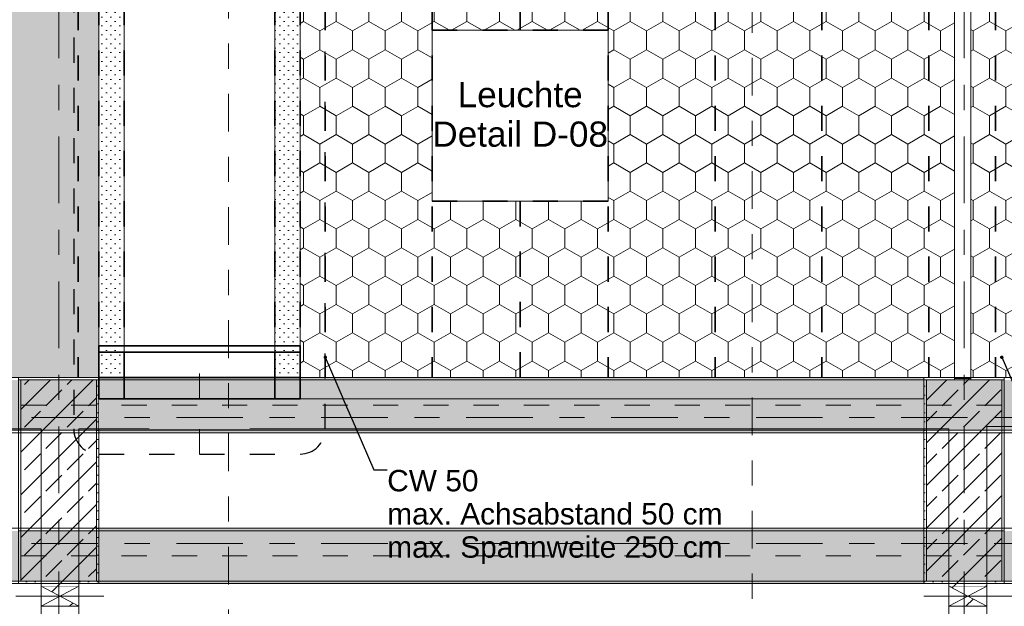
# Model space of a CAD drawing. Header units: metres. Extents: x -3.6 to 84.5, y -11 to 16.8.
# Tile 67 of 256: x 7.6 to 11.5, y 5.1 to 7.4. Entities that reach past the tile are written whole.
import ezdxf

# ---------------------------------------------------------------- set-up
doc = ezdxf.new("R2010")
doc.units = ezdxf.units.M
doc.header["$MEASUREMENT"] = 0
for name, pattern in [('Achse', [0.2, 0.1, -0.05, 0, -0.05]), ('Punktlinie eng', [0.0375, 0.0125, -0.025]), ('Punktlinie weit', [0.06, 0.01, -0.05]), ('Schnittlinie', [0.3, 0.15, -0.075, 0, -0.075]), ('Strichlinie doppelt', [0.546806, 0.264583, -0.105833, 0.070556, -0.105833]), ('Strichlinie eng', [0.115, 0.075, -0.04]), ('Untersicht', [0.1, 0.075, -0.025]), ('Wipeout_Contour', [1, 0, -1])]:
    doc.linetypes.add(name, pattern=pattern)
for name, color, linetype in [('154 - Bemaßung_ Beschriftung.Ausbau - Deckenspiegel', 7, 'Continuous'), ('201a - Marker.Schnitt - optisch Grundriss', 7, 'Continuous'), ('203 - Marker.Schnitt - Ausbaudetail SA', 7, 'Continuous'), ('208 - Marker.Detail', 7, 'Continuous'), ('451 - Universal.Achsen Raster', 7, 'Continuous'), ('605 - Struktur.Wand Innen', 7, 'Continuous'), ('607 - Struktur.Stütze', 7, 'Continuous'), ('608 - Struktur.Träger', 7, 'Continuous'), ('Abbruch_605 - Struktur.Wand Innen', 7, 'Continuous'), ('Neubau_154 - Bemaßung_ Beschriftung.Ausbau - Deckenspiegel', 7, 'Continuous'), ('Neubau_605 - Struktur.Wand Innen', 7, 'Continuous'), ('Neubau_651 - Abdeckung.Decke abgehängt_ bekleidet', 7, 'Continuous'), ('Neubau_653 - Abdeckung.TB Verkofferung', 7, 'Continuous'), ('Neubau_804 - HKLSE.Elektrik', 7, 'Continuous')]:
    doc.layers.add(name, color=color, linetype=linetype)
doc.styles.add('ERSTELLTER_STIL_2', font='txt')
doc.linetypes.add('Abbruch 1', pattern='A,0,[1,2022.0244.A_L5A-PL04.05_iB_Deckenspiegel 3.OG1.Shx,S=0.001984,R=0,X=0,Y=0],-0.25,0', length=0.25)
doc.dimstyles.new('ERSTELLTER_STIL__5', dxfattribs={"dimtxt": 0.18, "dimasz": 0.02736, "dimexe": 0.18, "dimexo": 0.0625, "dimgap": 0, "dimtad": 0, "dimtih": 1, "dimtoh": 1, "dimdec": 4, "dimzin": 0, "dimdsep": 46, "dimcen": 0.09, "dimadec": 0, "dimazin": 0, "dimtfac": 1, "dimtdec": 4, "dimtmove": 0, "dimatfit": 3, "dimldrblk": 'ARROWHEAD_11', "dimfxl": 1, "dimtolj": 1, "dimtzin": 0, "dimarcsym": 0})
pattern_1 = [(45, (0, 0), (-0.08485281, 0.08485281), []), (45, (-0.04243, 0.04243), (-0.08485281, 0.08485281), [0.09, -0.03])]
pattern_2 = [(45, (0, 0), (-0.01767767, 0.01767767), [0, -0.025])]
pattern_3 = [(90, (0, 0), (-0.12990375, 0), [0.075, -0.15]), (90, (-0.06495, 0.1125), (-0.12990375, 0), [0.075, -0.15]), (150, (5e-18, 0.075), (0.0649519, 0.1124999), [0.075, -0.15]), (150, (-0.1299, 0.075), (0.0649519, 0.1124999), [0.075, -0.15]), (210, (0, 0), (-0.0649519, 0.1124999), [0.075, -0.15]), (210, (-0.1299, 8e-18), (-0.0649519, 0.1124999), [0.075, -0.15])]
pattern_4 = [(45, (0, 0), (-0.0636396, 0.0636396), [])]

# ---------------------------------------------------------------- blocks, each defined once
blk = doc.blocks.new('ARROWHEAD_11')
at = {"color": 0, "linetype": 'Continuous', "lineweight": 0}
blk.add_line((0, 0), (-1, 0), dxfattribs=at)
at = {"color": 0, "linetype": 'Continuous', "lineweight": 0, "const_width": 0.25, "flags": 128}
blk.add_lwpolyline([(-0.125, 0, 1), (0.125, 0, 1)], format="xyb", close=True, dxfattribs=at)

msp = doc.modelspace()

# ---------------------------------------------------------------- hatches: boundary and pattern name
at = {"layer": '607 - Struktur.Stütze', "linetype": 'Continuous', "lineweight": 0, "true_color": 0x000000}
h = msp.add_hatch(dxfattribs=at)
h.set_pattern_fill('Gips_0001', color=18, style=0, pattern_type=2)
h.set_pattern_definition(pattern_2)
h.paths.add_polyline_path([(7.57, 6.01), (7.57, 5.19), (7.66, 5.19), (7.66, 5.2), (7.58, 5.2), (7.58, 6), (7.88, 6), (7.88, 5.2), (7.81, 5.2), (7.81, 5.19), (7.89, 5.19), (7.89, 6.01)])
h = msp.add_hatch(dxfattribs=at)
h.set_pattern_fill('Beton__Stahlbeton_0001', color=18, style=0, pattern_type=2)
h.set_pattern_definition(pattern_1)
h.paths.add_polyline_path([(7.58, 5.2), (7.88, 5.2), (7.88, 6), (7.58, 6)])
h = msp.add_hatch(dxfattribs=at)
h.set_pattern_fill('Gips_0001', color=18, style=0, pattern_type=2)
h.set_pattern_definition(pattern_2)
h.paths.add_polyline_path([(11.2925, 6.01), (11.17, 6.01), (11.17, 5.19), (11.27, 5.19), (11.27, 5.2), (11.18, 5.2), (11.18, 6), (11.2925, 6)])
h = msp.add_hatch(dxfattribs=at)
h.set_pattern_fill('Beton__Stahlbeton_0001', color=18, style=0, pattern_type=2)
h.set_pattern_definition(pattern_1)
h.paths.add_polyline_path([(11.18, 5.2), (11.48, 5.2), (11.48, 6), (11.18, 6)])
h = msp.add_hatch(dxfattribs=at)
h.set_pattern_fill('Gips_0001', color=18, style=0, pattern_type=2)
h.set_pattern_definition(pattern_2)
h.paths.add_polyline_path([(11.49, 6.01), (11.3575, 6.01), (11.3575, 6), (11.48, 6), (11.48, 5.2), (11.42, 5.2), (11.42, 5.19), (11.49, 5.19)])
at = {"layer": '608 - Struktur.Träger', "linetype": 'Continuous', "lineweight": 0, "true_color": 0x000000}
h = msp.add_hatch(dxfattribs=at)
h.set_pattern_fill('Gips_0001', color=18, style=0, pattern_type=2)
h.set_pattern_definition(pattern_2)
h.paths.add_polyline_path([(7.89, 6), (11.17, 6), (11.17, 6.01), (7.89, 6.01)])
h = msp.add_hatch(dxfattribs=at)
h.set_pattern_fill('Gips_0001', color=18, style=0, pattern_type=2)
h.set_pattern_definition(pattern_2)
h.paths.add_polyline_path([(7.89, 5.4), (11.17, 5.4), (11.17, 5.41), (7.89, 5.41)])
h = msp.add_hatch(dxfattribs=at)
h.set_pattern_fill('Gips_0001', color=18, style=0, pattern_type=2)
h.set_pattern_definition(pattern_2)
h.paths.add_polyline_path([(7.89, 5.19), (11.17, 5.19), (11.17, 5.2), (7.89, 5.2)])
at = {"layer": 'Abbruch_605 - Struktur.Wand Innen', "linetype": 'Continuous', "lineweight": 0, "true_color": 0x000000}
h = msp.add_hatch(dxfattribs=at)
h.set_pattern_fill('MW_Ziegel_0001', color=18, style=0, pattern_type=2)
h.set_pattern_definition(pattern_4)
h.paths.add_polyline_path([(7.66, 5.18), (7.735, 5.14), (7.81, 5.18)])
h = msp.add_hatch(dxfattribs=at)
h.set_pattern_fill('MW_Ziegel_0001', color=18, style=0, pattern_type=2)
h.set_pattern_definition(pattern_4)
h.paths.add_polyline_path([(11.27, 5.18), (11.345, 5.14), (11.42, 5.18)])
h = msp.add_hatch(dxfattribs=at)
h.set_pattern_fill('MW_Ziegel_0001', color=18, style=0, pattern_type=2)
h.set_pattern_definition(pattern_4)
h.paths.add_polyline_path([(7.66, 5.1), (7.81, 5.1), (7.735, 5.14)])
h = msp.add_hatch(dxfattribs=at)
h.set_pattern_fill('MW_Ziegel_0001', color=18, style=0, pattern_type=2)
h.set_pattern_definition(pattern_4)
h.paths.add_polyline_path([(11.27, 5.1), (11.42, 5.1), (11.345, 5.14)])
at = {"layer": 'Neubau_605 - Struktur.Wand Innen', "linetype": 'Continuous', "lineweight": 0, "true_color": 0x000000}
for points in [[(8.49, 5.925), (8.09, 5.925), (8.29, 5.865)], [(8.09, 5.805), (8.49, 5.805), (8.29, 5.865)]]:
    msp.add_hatch(color=18, dxfattribs=at).paths.add_polyline_path(points)
at = {"layer": 'Neubau_651 - Abdeckung.Decke abgehängt_ bekleidet', "linetype": 'Continuous', "lineweight": 13, "true_color": 0xffbfbf}
h = msp.add_hatch(dxfattribs=at)
h.set_pattern_fill('sechseckig_0001', color=254, style=0, pattern_type=2)
h.set_pattern_definition(pattern_3)
h.paths.add_polyline_path([(0.235, 8.09), (0.235, 6.01), (0.38, 6.01), (7.89, 6.01), (7.89, 8.09), (0.38, 8.09)])
h.paths.add_polyline_path([(3.9275, 7.39), (3.9275, 6.71), (3.2275, 6.71), (3.2275, 7.39)], flags=0)
h = msp.add_hatch(dxfattribs=at)
h.set_pattern_fill('sechseckig_0001', color=254, style=0, pattern_type=2)
h.set_pattern_definition(pattern_3)
h.paths.add_polyline_path([(11.2925, 8.09), (8.69, 8.09), (8.69, 6.135), (8.69, 6.01), (11.2925, 6.01)])
h.paths.add_polyline_path([(9.215, 7.39), (9.915, 7.39), (9.915, 6.71), (9.215, 6.71)], flags=0)
h = msp.add_hatch(dxfattribs=at)
h.set_pattern_fill('sechseckig_0001', color=254, style=0, pattern_type=2)
h.set_pattern_definition(pattern_3)
h.paths.add_polyline_path([(14.8925, 8.09), (11.3575, 8.09), (11.3575, 6.01), (14.8925, 6.01)])
h.paths.add_polyline_path([(12.775, 7.39), (13.475, 7.39), (13.475, 6.71), (12.775, 6.71)], flags=0)
at = {"layer": 'Neubau_653 - Abdeckung.TB Verkofferung', "linetype": 'Continuous', "lineweight": 0, "true_color": 0x000000}
h = msp.add_hatch(dxfattribs=at)
h.set_pattern_fill('Gips_0001', color=18, style=0, pattern_type=2)
h.set_pattern_definition(pattern_2)
h.paths.add_polyline_path([(7.99, 6.01), (7.99, 8.09), (7.89, 8.09), (7.89, 6.01)])
h = msp.add_hatch(dxfattribs=at)
h.set_pattern_fill('Gips_0001', color=18, style=0, pattern_type=2)
h.set_pattern_definition(pattern_2)
h.paths.add_polyline_path([(8.69, 6.01), (8.69, 8.09), (8.59, 8.09), (8.59, 6.01)])

# ---------------------------------------------------------------- linework, layer by layer
at = {"layer": '208 - Marker.Detail', "color": 30, "linetype": 'Punktlinie eng', "lineweight": 25, "true_color": 0xff6e00}
for p, q in [((7.79, 8.1611), (7.79, 5.805)), ((7.89, 5.705), (8.69, 5.705))]:
    msp.add_line(p, q, dxfattribs=at)
at = {"layer": '451 - Universal.Achsen Raster', "color": 160, "linetype": 'Strichlinie doppelt', "lineweight": 9, "true_color": 0x3232ff}
msp.add_line((64.935, 5.35), (-3.175, 5.35), dxfattribs=at)
at = {"layer": '605 - Struktur.Wand Innen', "color": 7, "linetype": 'Continuous', "lineweight": 13, "flags": 128}
for points in [[(8.49, 5.925), (8.09, 5.925)], [(8.09, 5.805), (8.49, 5.805)]]:
    msp.add_lwpolyline(points, dxfattribs=at)
at = {"layer": '607 - Struktur.Stütze', "color": 7, "linetype": 'Continuous', "lineweight": 5, "flags": 128}
for points in [[(7.81, 5.19), (7.89, 5.19), (7.89, 6.01), (7.57, 6.01), (7.57, 5.19), (7.66, 5.19)], [(11.2925, 6.01), (11.17, 6.01), (11.17, 5.19), (11.27, 5.19)], [(11.42, 5.19), (11.49, 5.19), (11.49, 6.01), (11.3575, 6.01)]]:
    msp.add_lwpolyline(points, dxfattribs=at)
at = {"layer": '607 - Struktur.Stütze', "color": 7, "linetype": 'Continuous', "lineweight": 13, "flags": 128}
for points in [[(7.58, 5.2), (7.88, 5.2), (7.88, 6), (7.58, 6)], [(11.18, 5.2), (11.48, 5.2), (11.48, 6), (11.18, 6)]]:
    msp.add_lwpolyline(points, close=True, dxfattribs=at)
at = {"layer": '608 - Struktur.Träger', "color": 7, "linetype": 'Continuous', "lineweight": 13}
for p, q in [((7.89, 6), (7.57, 6)), ((11.17, 6), (7.89, 6)), ((0.38, 5.41), (61.88, 5.41)), ((7.89, 5.4), (7.57, 5.4)), ((11.17, 5.4), (7.89, 5.4)), ((11.49, 5.4), (11.17, 5.4))]:
    msp.add_line(p, q, dxfattribs=at)
at = {"layer": '608 - Struktur.Träger', "color": 7, "linetype": 'Continuous', "lineweight": 5}
for p, q in [((7.89, 6.01), (7.89, 6)), ((11.17, 6.01), (7.89, 6.01)), ((11.17, 6.01), (11.17, 6)), ((7.89, 5.41), (7.89, 5.4)), ((11.17, 5.41), (7.89, 5.41)), ((11.17, 5.41), (11.17, 5.4)), ((7.89, 5.2), (7.89, 5.19)), ((11.17, 5.19), (7.89, 5.19)), ((11.17, 5.2), (11.17, 5.19))]:
    msp.add_line(p, q, dxfattribs=at)
at = {"layer": '608 - Struktur.Träger', "color": 7, "linetype": 'Achse', "lineweight": 9}
msp.add_line((0.38, 5.3), (61.88, 5.3), dxfattribs=at)
at = {"layer": 'Abbruch_605 - Struktur.Wand Innen', "color": 160, "linetype": 'Abbruch 1', "lineweight": 5, "true_color": 0x3232ff}
for p, q in [((8.29, 6.025), (8.29, 5.705)), ((7.56, 5.14), (7.91, 5.14)), ((7.56, 5.14), (7.91, 5.14)), ((11.17, 5.14), (11.52, 5.14)), ((11.17, 5.14), (11.52, 5.14))]:
    msp.add_line(p, q, dxfattribs=at)
at = {"layer": 'Abbruch_605 - Struktur.Wand Innen', "color": 7, "linetype": 'Abbruch 1', "lineweight": 13}
for p, q in [((8.09, 5.925), (8.09, 5.805)), ((8.49, 5.805), (8.49, 5.925))]:
    msp.add_line(p, q, dxfattribs=at)
at = {"layer": 'Abbruch_605 - Struktur.Wand Innen', "color": 7, "linetype": 'Abbruch 1', "lineweight": 18}
for p, q in [((7.81, 5.18), (7.66, 5.18)), ((11.42, 5.18), (11.27, 5.18)), ((7.66, 5.1), (7.81, 5.1)), ((11.27, 5.1), (11.42, 5.1))]:
    msp.add_line(p, q, dxfattribs=at)
at = {"layer": 'Abbruch_605 - Struktur.Wand Innen', "color": 7, "linetype": 'Abbruch 1', "lineweight": 18, "flags": 128}
for points in [[(7.66, 5.18), (7.66, 5.1)], [(7.81, 5.1), (7.81, 5.18)], [(11.27, 5.18), (11.27, 5.1)], [(11.42, 5.1), (11.42, 5.18)]]:
    msp.add_lwpolyline(points, dxfattribs=at)
at = {"layer": 'Neubau_605 - Struktur.Wand Innen', "color": 1, "linetype": 'Strichlinie eng', "lineweight": 9}
for p, q in [((8.09, 5.925), (8.49, 5.805)), ((8.49, 5.925), (8.09, 5.805))]:
    msp.add_line(p, q, dxfattribs=at)
at = {"layer": 'Neubau_605 - Struktur.Wand Innen', "color": 1, "linetype": 'Continuous', "lineweight": 9}
for p, q in [((7.66, 5.1), (7.81, 5.18)), ((7.66, 5.18), (7.81, 5.1)), ((11.27, 5.1), (11.42, 5.18)), ((11.27, 5.18), (11.42, 5.1))]:
    msp.add_line(p, q, dxfattribs=at)
at = {"layer": 'Neubau_651 - Abdeckung.Decke abgehängt_ bekleidet', "color": 1, "linetype": 'Achse', "lineweight": 35}
for p, q in [((7.8075, 8.09), (7.8075, 6.01)), ((8.79, 8.09), (8.79, 6.01)), ((9.215, 8.09), (9.215, 6.01)), ((9.565, 8.09), (9.565, 7.39)), ((9.915, 8.09), (9.915, 6.01)), ((10.34, 8.09), (10.34, 6.01)), ((10.765, 8.09), (10.765, 6.01)), ((11.19, 8.09), (11.19, 6.01)), ((11.455, 8.09), (11.455, 6.01)), ((9.215, 7.39), (9.915, 7.39)), ((9.215, 6.71), (9.915, 6.71)), ((9.565, 6.71), (9.565, 6.01))]:
    msp.add_line(p, q, dxfattribs=at)
at = {"layer": 'Neubau_651 - Abdeckung.Decke abgehängt_ bekleidet', "color": 1, "linetype": 'Punktlinie weit', "lineweight": 13, "flags": 128}
for points in [[(0.235, 8.09), (0.235, 6.01), (0.38, 6.01), (7.89, 6.01), (7.89, 8.09), (0.38, 8.09)], [(11.2925, 8.09), (8.69, 8.09), (8.69, 6.135), (8.69, 6.01), (11.2925, 6.01)], [(14.8925, 8.09), (11.3575, 8.09), (11.3575, 6.01), (14.8925, 6.01)], [(9.215, 7.39), (9.915, 7.39), (9.915, 6.71), (9.215, 6.71)]]:
    msp.add_lwpolyline(points, close=True, dxfattribs=at)
at = {"layer": 'Neubau_653 - Abdeckung.TB Verkofferung', "color": 1, "linetype": 'Continuous', "lineweight": 5}
for p, q in [((7.89, 8.09), (7.89, 6.01)), ((7.99, 8.09), (7.99, 6.01)), ((8.59, 8.09), (8.59, 6.01)), ((8.69, 8.09), (8.69, 6.01)), ((7.99, 6.01), (7.89, 6.01)), ((8.69, 6.01), (8.59, 6.01)), ((7.66, 5.19), (4.21, 5.19)), ((11.27, 5.19), (7.81, 5.19)), ((14.85, 5.19), (11.42, 5.19))]:
    msp.add_line(p, q, dxfattribs=at)
at = {"layer": 'Neubau_653 - Abdeckung.TB Verkofferung', "color": 1, "linetype": 'Continuous', "lineweight": 9}
for p, q in [((0.285, 5.805), (7.66, 5.805)), ((7.66, 5.0505), (7.66, 5.805)), ((7.81, 5.805), (11.27, 5.805)), ((7.81, 5.0505), (7.81, 5.805)), ((11.27, 5.0505), (11.27, 5.805)), ((11.42, 5.815), (14.85, 5.815)), ((11.42, 5.0505), (11.42, 5.815))]:
    msp.add_line(p, q, dxfattribs=at)
at = {"layer": 'Neubau_653 - Abdeckung.TB Verkofferung', "color": 1, "linetype": 'Untersicht', "lineweight": 35, "flags": 128}
for points in [[(7.89, 6.01), (7.89, 8.09)], [(7.99, 6.01), (7.99, 8.09)], [(8.59, 6.01), (8.59, 8.09)], [(8.69, 6.01), (8.69, 8.09)], [(7.89, 6.01), (7.99, 6.01)], [(8.59, 6.01), (8.69, 6.01)]]:
    msp.add_lwpolyline(points, dxfattribs=at)
at = {"layer": 'Neubau_653 - Abdeckung.TB Verkofferung', "color": 1, "linetype": 'Continuous', "lineweight": 35, "flags": 128}
for points in [[(7.89, 6.11), (7.89, 6.135), (8.69, 6.135), (8.69, 6.11)], [(7.89, 6.11), (7.99, 6.11)], [(7.99, 6.11), (7.99, 6.01), (7.89, 6.01), (7.89, 6.11)], [(8.59, 6.11), (7.99, 6.11)], [(8.59, 6.11), (7.99, 6.11)], [(7.99, 6.01), (7.99, 6.11)], [(8.59, 6.11), (8.69, 6.11)], [(8.69, 6.11), (8.69, 6.01), (8.59, 6.01), (8.59, 6.11)], [(8.59, 6.11), (8.59, 6.01)], [(7.89, 6.01), (7.99, 6.01)], [(7.99, 6.01), (8.59, 6.01)], [(8.59, 6.01), (8.69, 6.01)]]:
    msp.add_lwpolyline(points, dxfattribs=at)
at = {"layer": 'Neubau_653 - Abdeckung.TB Verkofferung', "color": 1, "linetype": 'Continuous', "lineweight": 5, "flags": 128}
for points in [[(7.66, 5.19), (7.66, 5.09), (7.66, 5.063), (7.66, 5.0505)], [(7.81, 5.19), (7.81, 5.09), (7.81, 5.063), (7.81, 5.0505)], [(11.27, 5.19), (11.27, 5.09), (11.27, 5.063), (11.27, 5.0505)], [(11.42, 5.19), (11.42, 5.09), (11.42, 5.063), (11.42, 5.0505)]]:
    msp.add_lwpolyline(points, dxfattribs=at)
at = {"layer": 'Neubau_804 - HKLSE.Elektrik', "color": 1, "linetype": 'Continuous', "lineweight": 13, "flags": 128}
msp.add_lwpolyline([(9.215, 6.71), (9.915, 6.71), (9.915, 7.39), (9.215, 7.39)], close=True, dxfattribs=at)

# ---------------------------------------------------------------- texts
at = {"layer": '154 - Bemaßung_ Beschriftung.Ausbau - Deckenspiegel', "color": 7, "linetype": 'Continuous', "lineweight": 9, "insert": (9.565, 7.0549), "char_height": 0.1, "attachment_point": 5, "line_spacing_factor": 0.940294, "style": 'ERSTELLTER_STIL_2'}
msp.add_mtext('\\A1;{\\pqc;\\fArial|b0|i0|c0|p38;Leuchte\\P\\pqc;\\fArial|b0|i0|c0|p38;Detail\\fArial|b0|i0|c0|p38; \\fArial|b0|i0|c0|p38;D-08}', dxfattribs=at)
at = {"layer": 'Neubau_154 - Bemaßung_ Beschriftung.Ausbau - Deckenspiegel', "color": 1, "linetype": 'Continuous', "lineweight": 13, "insert": (9.0364, 5.642), "char_height": 0.085, "attachment_point": 1, "line_spacing_factor": 0.930912, "style": 'ERSTELLTER_STIL_2'}
msp.add_mtext('\\A1;{\\pql;\\fArial|b0|i0|c0|p38;CW 50\\P\\pql;\\fArial|b0|i0|c0|p38;max. Achsabstand 50 cm\\P\\pql;\\fArial|b0|i0|c0|p38;max. Spannweite 250 \\fArial|b0|i0|c0|p38;c\\fArial|b0|i0|c0|p38;m }', dxfattribs=at)

# ---------------------------------------------------------------- leaders
at = {"layer": 'Neubau_154 - Bemaßung_ Beschriftung.Ausbau - Deckenspiegel', "color": 1, "linetype": 'Continuous', "lineweight": 13, "annotation_type": 0, "has_hookline": 1, "hookline_direction": 0, "text_width": 1.3167}
msp.add_leader([(11.48, 6.0899), (11.6736, 5.642), (11.7264, 5.642)], dimstyle='ERSTELLTER_STIL__5', dxfattribs=at)

# ---------------------------------------------------------------- next in the draw order: wipeouts: each hides what was drawn before it
at = {"color": 254, "linetype": 'Wipeout_Contour', "lineweight": 0, "ltscale": 51.306329}
msp.add_wipeout([(11.2925, 6), (11.3575, 6), (11.3575, 6.005), (11.2925, 6.005)], dxfattribs=at).dxf.layer = '605 - Struktur.Wand Innen'
at = {"color": 254, "linetype": 'Wipeout_Contour', "lineweight": 0, "ltscale": 44.803473}
msp.add_wipeout([(7.89, 5.805), (11.17, 5.805), (11.17, 5.925), (7.89, 5.925)], dxfattribs=at).dxf.layer = '605 - Struktur.Wand Innen'
at = {"color": 254, "linetype": 'Wipeout_Contour', "lineweight": 0, "ltscale": 37.304919}
msp.add_wipeout([(7.81, 5.2), (7.66, 5.2), (7.66, 5.18), (7.81, 5.18)], dxfattribs=at).dxf.layer = '605 - Struktur.Wand Innen'
at = {"color": 254, "linetype": 'Wipeout_Contour', "lineweight": 0, "ltscale": 49.93819}
msp.add_wipeout([(11.42, 5.2), (11.27, 5.2), (11.27, 5.18), (11.42, 5.18)], dxfattribs=at).dxf.layer = '605 - Struktur.Wand Innen'

# ---------------------------------------------------------------- next in the draw order: hatches: boundary and pattern name
at = {"layer": '605 - Struktur.Wand Innen', "linetype": 'Continuous', "lineweight": 0, "true_color": 0x000000}
h = msp.add_hatch(dxfattribs=at)
h.set_pattern_fill('MW_Ziegel_0001', color=18, style=0, pattern_type=2)
h.set_pattern_definition(pattern_4)
h.paths.add_polyline_path([(11.2925, 6), (11.3575, 6), (11.3575, 6.005), (11.2925, 6.005)])
h = msp.add_hatch(dxfattribs=at)
h.set_pattern_fill('MW_Ziegel_0001', color=18, style=0, pattern_type=2)
h.set_pattern_definition(pattern_4)
h.paths.add_polyline_path([(7.81, 5.2), (7.66, 5.2), (7.66, 5.18), (7.81, 5.18)])
h = msp.add_hatch(dxfattribs=at)
h.set_pattern_fill('MW_Ziegel_0001', color=18, style=0, pattern_type=2)
h.set_pattern_definition(pattern_4)
h.paths.add_polyline_path([(11.42, 5.2), (11.27, 5.2), (11.27, 5.18), (11.42, 5.18)])
at = {"layer": '608 - Struktur.Träger', "linetype": 'Continuous', "lineweight": 0, "true_color": 0x000000}
h = msp.add_hatch(dxfattribs=at)
h.set_pattern_fill('Beton__Stahlbeton_0001', color=18, style=0, pattern_type=2)
h.set_pattern_definition(pattern_1)
h.paths.add_polyline_path([(0.69, 6), (0.38, 6), (0.38, 5.8), (0.69, 5.8), (4.025, 5.8), (4.21, 5.8), (7.57, 5.8), (7.89, 5.8), (11.17, 5.8), (11.49, 5.8), (14.85, 5.8), (15.005, 5.8), (18.37, 5.8), (18.69, 5.8), (22.03, 5.8), (22.19, 5.8), (25.57, 5.8), (25.89, 5.8), (32.77, 5.8), (33.09, 5.8), (36.455, 5.8), (36.605, 5.8), (39.97, 5.8), (40.29, 5.8), (47.17, 5.8), (47.49, 5.8), (50.86, 5.8), (51.005, 5.8), (54.37, 5.8), (54.69, 5.8), (58.065, 5.8), (58.205, 5.8), (61.57, 5.8), (61.88, 5.8), (61.88, 6), (61.57, 6), (54.69, 6), (54.37, 6), (51, 6), (50.935, 6), (47.49, 6), (47.17, 6), (40.29, 6), (39.97, 6), (33.09, 6), (32.77, 6), (25.89, 6), (25.57, 6), (18.69, 6), (18.37, 6), (14.9575, 6), (14.8925, 6), (11.49, 6), (11.17, 6), (7.89, 6), (7.57, 6)])
h = msp.add_hatch(dxfattribs=at)
h.set_pattern_fill('Gips_0001', color=18, style=0, pattern_type=2)
h.set_pattern_definition(pattern_2)
h.paths.add_polyline_path([(11.17, 5.8), (7.89, 5.8), (7.89, 5.79), (11.17, 5.79)])
h = msp.add_hatch(dxfattribs=at)
h.set_pattern_fill('Beton__Stahlbeton_0001', color=18, style=0, pattern_type=2)
h.set_pattern_definition(pattern_1)
h.paths.add_polyline_path([(0.69, 5.4), (0.38, 5.4), (0.38, 5.2), (0.69, 5.2), (4.025, 5.2), (4.21, 5.2), (7.57, 5.2), (7.89, 5.2), (11.17, 5.2), (11.49, 5.2), (14.85, 5.2), (15.005, 5.2), (18.37, 5.2), (18.69, 5.2), (22.03, 5.2), (22.19, 5.2), (25.57, 5.2), (25.89, 5.2), (29.26, 5.2), (29.41, 5.2), (32.77, 5.2), (33.09, 5.2), (36.455, 5.2), (36.605, 5.2), (39.97, 5.2), (40.29, 5.2), (47.17, 5.2), (47.49, 5.2), (50.86, 5.2), (51.005, 5.2), (54.37, 5.2), (54.69, 5.2), (58.065, 5.2), (58.205, 5.2), (61.57, 5.2), (61.88, 5.2), (61.88, 5.4), (61.57, 5.4), (58.205, 5.4), (58.065, 5.4), (54.69, 5.4), (54.37, 5.4), (51.005, 5.4), (50.86, 5.4), (47.49, 5.4), (47.17, 5.4), (40.29, 5.4), (39.97, 5.4), (36.605, 5.4), (36.455, 5.4), (33.09, 5.4), (32.77, 5.4), (29.41, 5.4), (29.26, 5.4), (25.89, 5.4), (25.57, 5.4), (22.19, 5.4), (22.03, 5.4), (18.69, 5.4), (18.37, 5.4), (15.005, 5.4), (14.85, 5.4), (11.49, 5.4), (11.17, 5.4), (7.89, 5.4), (7.57, 5.4), (4.21, 5.4), (4.025, 5.4)])

# ---------------------------------------------------------------- next in the draw order: linework, layer by layer
at = {"layer": '201a - Marker.Schnitt - optisch Grundriss', "color": 7, "linetype": 'Schnittlinie', "lineweight": 13}
msp.add_line((10.488, 14.48), (10.488, -0.78), dxfattribs=at)
at = {"layer": '203 - Marker.Schnitt - Ausbaudetail SA', "color": 7, "linetype": 'Schnittlinie', "lineweight": 13}
msp.add_line((8.4055, 8.937), (8.4055, 4.763), dxfattribs=at)
at = {"layer": '208 - Marker.Detail', "color": 30, "linetype": 'Punktlinie eng', "lineweight": 25, "true_color": 0xff6e00}
msp.add_line((8.79, 5.805), (8.79, 8.1611), dxfattribs=at)
for centre, start, end in [((7.89, 5.805), 180, 270), ((8.69, 5.805), 270, 0)]:
    msp.add_arc(centre, 0.1, start, end, dxfattribs=at)
at = {"layer": '451 - Universal.Achsen Raster', "color": 160, "linetype": 'Strichlinie doppelt', "lineweight": 9, "true_color": 0x3232ff}
for p, q in [((7.73, -10.585), (7.73, 16.355)), ((11.33, -10.585), (11.33, 16.355)), ((64.935, 5.85), (-3.175, 5.85))]:
    msp.add_line(p, q, dxfattribs=at)
at = {"layer": '605 - Struktur.Wand Innen', "color": 7, "linetype": 'Continuous', "lineweight": 13}
for p, q in [((11.2925, 8.095), (11.2925, 6.005)), ((11.3575, 6.005), (11.3575, 8.095))]:
    msp.add_line(p, q, dxfattribs=at)
at = {"layer": '605 - Struktur.Wand Innen', "color": 7, "linetype": 'Continuous', "lineweight": 18}
msp.add_line((11.2925, 6.005), (11.3575, 6.005), dxfattribs=at)
at = {"layer": '605 - Struktur.Wand Innen', "color": 7, "linetype": 'Continuous', "lineweight": 18, "flags": 128}
for points in [[(11.2925, 6.005), (11.2925, 6)], [(11.3575, 6), (11.3575, 6.005)], [(7.66, 5.2), (7.66, 5.18)], [(7.81, 5.18), (7.81, 5.2)], [(11.27, 5.2), (11.27, 5.18)], [(11.42, 5.18), (11.42, 5.2)]]:
    msp.add_lwpolyline(points, dxfattribs=at)
at = {"layer": '605 - Struktur.Wand Innen', "color": 7, "linetype": 'Continuous', "lineweight": 13, "flags": 128}
for points in [[(8.09, 5.925), (7.89, 5.925)], [(11.17, 5.925), (8.49, 5.925)], [(7.89, 5.805), (8.09, 5.805)], [(8.49, 5.805), (11.17, 5.805)]]:
    msp.add_lwpolyline(points, dxfattribs=at)
at = {"layer": '608 - Struktur.Träger', "color": 7, "linetype": 'Continuous', "lineweight": 13}
for p, q in [((0.38, 6.01), (61.88, 6.01)), ((11.49, 6), (11.17, 6)), ((0.38, 5.79), (61.88, 5.79)), ((0.38, 5.19), (61.88, 5.19))]:
    msp.add_line(p, q, dxfattribs=at)
at = {"layer": '608 - Struktur.Träger', "color": 7, "linetype": 'Achse', "lineweight": 9}
msp.add_line((0.38, 5.9), (61.88, 5.9), dxfattribs=at)
at = {"layer": '608 - Struktur.Träger', "color": 7, "linetype": 'Continuous', "lineweight": 5}
for p, q in [((7.89, 5.8), (7.89, 5.79)), ((11.17, 5.8), (11.17, 5.79)), ((11.17, 5.79), (7.89, 5.79))]:
    msp.add_line(p, q, dxfattribs=at)
at = {"layer": '608 - Struktur.Träger', "color": 7, "linetype": 'Continuous', "lineweight": 13, "flags": 128}
for points in [[(15.005, 5.8), (14.85, 5.8), (11.49, 5.8), (11.17, 5.8), (7.89, 5.8), (7.57, 5.8), (4.21, 5.8), (4.025, 5.8), (0.69, 5.8), (0.38, 5.8)], [(15.005, 5.2), (14.85, 5.2), (11.49, 5.2), (11.17, 5.2), (7.89, 5.2), (7.57, 5.2), (4.21, 5.2), (4.025, 5.2), (0.69, 5.2), (0.38, 5.2)]]:
    msp.add_lwpolyline(points, dxfattribs=at)
at = {"layer": 'Neubau_653 - Abdeckung.TB Verkofferung', "color": 1, "linetype": 'Continuous', "lineweight": 35, "flags": 128}
for points in [[(7.89, 6.01), (7.89, 5.925)], [(7.99, 6.01), (7.99, 5.925)], [(8.59, 6.01), (8.59, 5.925)], [(8.69, 6.01), (8.69, 5.925)], [(7.99, 5.925), (7.89, 5.925)], [(8.59, 5.925), (7.99, 5.925)], [(8.69, 5.925), (8.59, 5.925)]]:
    msp.add_lwpolyline(points, dxfattribs=at)

# ---------------------------------------------------------------- next in the draw order: leaders
at = {"layer": 'Neubau_154 - Bemaßung_ Beschriftung.Ausbau - Deckenspiegel', "color": 1, "linetype": 'Continuous', "lineweight": 13, "annotation_type": 0, "has_hookline": 1, "hookline_direction": 0, "text_width": 1.3167}
msp.add_leader([(8.79, 6.0899), (8.9836, 5.642), (9.0364, 5.642)], dimstyle='ERSTELLTER_STIL__5', dxfattribs=at)

doc.saveas('drawing.dxf')
